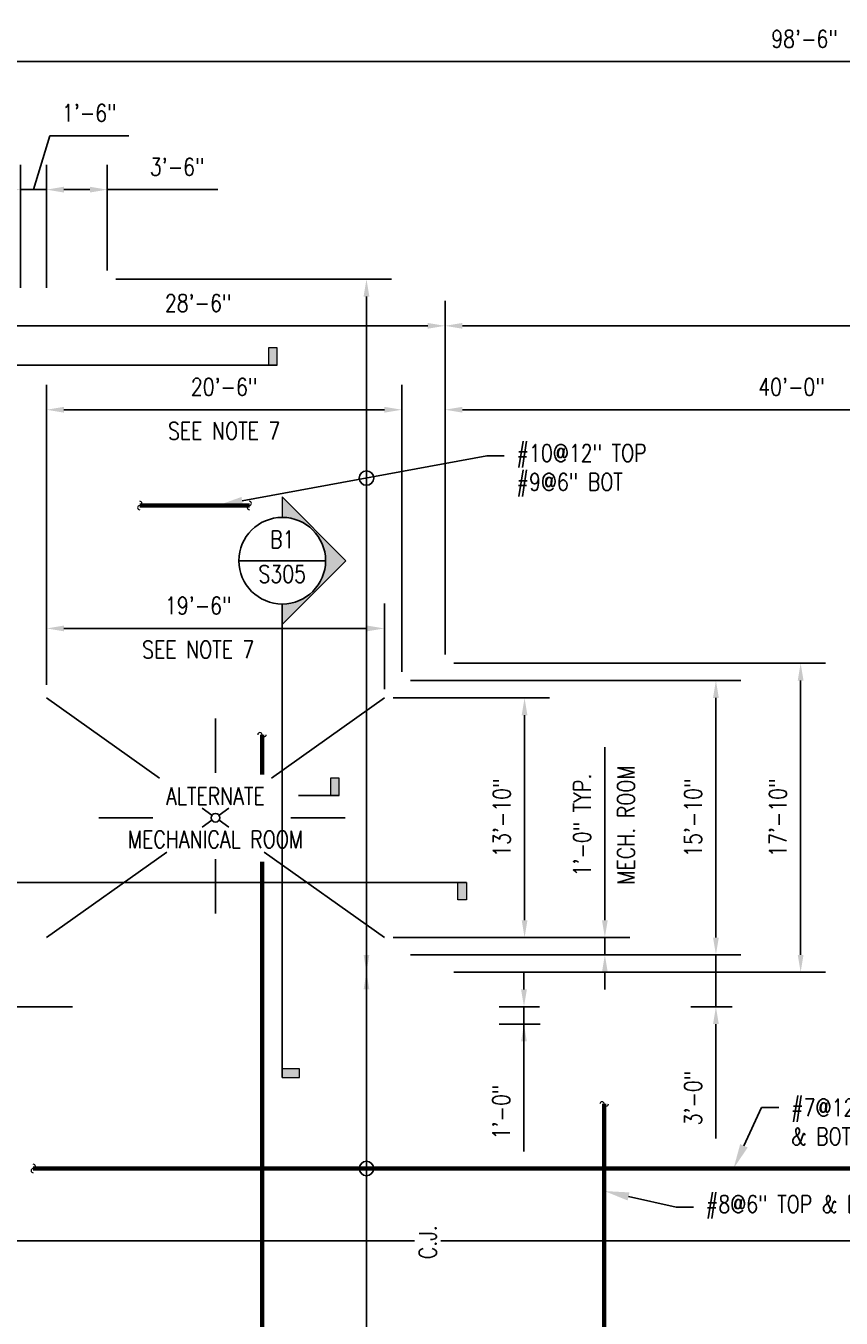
# Model space of a CAD drawing. Header units: inches. Extents: x -15987 to 28303, y -707 to 842.
# Tile 3 of 5: x 52 to 616, y -54 to 842. Entities that reach past the tile are written whole.
import ezdxf
from ezdxf import colors
from ezdxf.entities.mleader import LeaderData, LeaderLine
from ezdxf.enums import TextEntityAlignment as Align
from ezdxf.math import Vec2, Vec3

# ---------------------------------------------------------------- set-up
doc = ezdxf.new("R2010")
doc.units = ezdxf.units.IN
doc.header["$MEASUREMENT"] = 0
doc.layers.add('S-ANNO-DIMS', color=1, linetype='Continuous')
doc.layers.add('S-ANNO-TEXT', color=2, linetype='Continuous')
doc.layers.add('S-ANNO-SYMB', color=2, linetype='Continuous', lineweight=25)
doc.layers.add('S-SLAB-RBAR', color=4, linetype='Continuous', lineweight=70)
doc.styles.add('Annotative', font='romans.shx', dxfattribs={"width": 0.8, "height": 0.125})
doc.styles.add('HDRSTD', font='romans.shx', dxfattribs={"height": 3})
doc.dimstyles.new('Annotative', dxfattribs={"dimscale": 0, "dimtxt": 0.125, "dimasz": 0.125, "dimexe": 0.179688, "dimexo": 0.0625, "dimgap": 0.09, "dimtad": 1, "dimdec": 3, "dimzin": 3, "dimdsep": 46, "dimlunit": 4, "dimtxsty": 'Annotative', "dimcen": 0.09, "dimclrt": 2, "dimazin": 2, "dimtfac": 1, "dimtdec": 3, "dimtmove": 1, "dimatfit": 3, "dimfxl": 1, "dimtfill": 1, "dimfrac": 2, "dimtolj": 1, "dimtzin": 0, "dimarcsym": 0})

# ---------------------------------------------------------------- blocks, each defined once
blk = doc.blocks.new('*D18')
at = {"layer": 'Defpoints', "color": 0, "transparency": 16777216}
for p in [(342, 633.7), (342, 400), (948, 264)]:
    blk.add_point(p, dxfattribs=at)
at = {"layer": 'S-ANNO-DIMS', "color": 0, "lineweight": -2, "transparency": 16777216}
for p, q in [((342, 406), (342, 650.95)), ((948, 270), (948, 650.95)), ((936, 633.7), (354, 633.7))]:
    blk.add_line(p, q, dxfattribs=at)
at = {"layer": 'S-ANNO-DIMS', "color": 0, "transparency": 16777216}
for points in [[(354, 635.7), (354, 631.7), (342, 633.7)], [(936, 635.7), (936, 631.7), (948, 633.7)]]:
    blk.add_solid(points, dxfattribs=at)
at = {"layer": 'S-ANNO-DIMS', "color": 2, "transparency": 16777216, "insert": (645, 649.49), "char_height": 12, "attachment_point": 5, "style": 'Annotative', "bg_fill": 3, "box_fill_scale": 1.25, "bg_fill_color": 256, "bg_fill_true_color": 13158600, "bg_fill_transparency": 0}
blk.add_mtext('\\A1;50\'-6"', dxfattribs=at)
blk = doc.blocks.new('*D19')
at = {"layer": 'Defpoints', "color": 0, "transparency": 16777216}
for p in [(0, 650.95), (0, 633.7), (342, 400)]:
    blk.add_point(p, dxfattribs=at)
at = {"layer": 'S-ANNO-DIMS', "color": 0, "lineweight": -2, "transparency": 16777216}
for p, q in [((0, 644.95), (0, 616.45)), ((342, 406), (342, 650.95)), ((330, 633.7), (12, 633.7))]:
    blk.add_line(p, q, dxfattribs=at)
at = {"layer": 'S-ANNO-DIMS', "color": 0, "transparency": 16777216}
for points in [[(12, 635.7), (12, 631.7), (0, 633.7)], [(330, 635.7), (330, 631.7), (342, 633.7)]]:
    blk.add_solid(points, dxfattribs=at)
at = {"layer": 'S-ANNO-DIMS', "color": 2, "transparency": 16777216, "insert": (171, 649.49), "char_height": 12, "attachment_point": 5, "style": 'Annotative', "bg_fill": 3, "box_fill_scale": 1.25, "bg_fill_color": 256, "bg_fill_true_color": 13158600, "bg_fill_transparency": 0}
blk.add_mtext('\\A1;28\'-6"', dxfattribs=at)
blk = doc.blocks.new('*D20')
at = {"layer": 'Defpoints', "color": 0, "transparency": 16777216}
for p in [(1182, 816.73), (0, 666), (1182, 264)]:
    blk.add_point(p, dxfattribs=at)
at = {"layer": 'S-ANNO-DIMS', "color": 0, "lineweight": -2, "transparency": 16777216}
for p, q in [((0, 672), (0, 833.98)), ((1182, 270), (1182, 833.98)), ((12, 816.73), (1170, 816.73))]:
    blk.add_line(p, q, dxfattribs=at)
at = {"layer": 'S-ANNO-DIMS', "color": 0, "transparency": 16777216}
for points in [[(12, 818.73), (12, 814.73), (0, 816.73)], [(1170, 818.73), (1170, 814.73), (1182, 816.73)]]:
    blk.add_solid(points, dxfattribs=at)
at = {"layer": 'S-ANNO-DIMS', "color": 2, "transparency": 16777216, "insert": (591, 832.51), "char_height": 12, "attachment_point": 5, "style": 'Annotative', "bg_fill": 3, "box_fill_scale": 1.25, "bg_fill_color": 256, "bg_fill_true_color": 13158600, "bg_fill_transparency": 0}
blk.add_mtext('\\A1;98\'-6"', dxfattribs=at)
blk = doc.blocks.new('*D22')
at = {"layer": 'Defpoints', "color": 0, "transparency": 16777216}
for p in [(66, 728.05), (48, 654), (66, 654)]:
    blk.add_point(p, dxfattribs=at)
at = {"layer": 'S-ANNO-DIMS', "color": 0, "lineweight": -2, "transparency": 16777216}
for p, q in [((57, 728.05), (68.21, 765.41)), ((68.21, 765.41), (122.97, 765.41)), ((48, 660), (48, 745.3)), ((66, 660), (66, 745.3)), ((36, 728.05), (24, 728.05)), ((48, 728.05), (66, 728.05)), ((48, 728.05), (66, 728.05)), ((78, 728.05), (90, 728.05))]:
    blk.add_line(p, q, dxfattribs=at)
at = {"layer": 'S-ANNO-DIMS', "color": 0, "transparency": 16777216}
for points in [[(36, 730.05), (36, 726.05), (48, 728.05)], [(78, 730.05), (78, 726.05), (66, 728.05)]]:
    blk.add_solid(points, dxfattribs=at)
at = {"layer": 'S-ANNO-DIMS', "color": 2, "transparency": 16777216, "insert": (95.59, 781.19), "char_height": 12, "attachment_point": 5, "style": 'Annotative', "bg_fill": 3, "box_fill_scale": 1.25, "bg_fill_color": 256, "bg_fill_true_color": 13158600, "bg_fill_transparency": 0}
blk.add_mtext('\\A1;1\'-6"', dxfattribs=at)
blk = doc.blocks.new('*D23')
at = {"layer": 'Defpoints', "color": 0, "transparency": 16777216}
for p in [(108, 728.05), (108, 666), (66, 654)]:
    blk.add_point(p, dxfattribs=at)
at = {"layer": 'S-ANNO-DIMS', "color": 0, "lineweight": -2, "transparency": 16777216}
for p, q in [((66, 660), (66, 745.3)), ((108, 672), (108, 745.3)), ((78, 728.05), (96, 728.05)), ((184.54, 728.05), (108, 728.05))]:
    blk.add_line(p, q, dxfattribs=at)
at = {"layer": 'S-ANNO-DIMS', "color": 0, "transparency": 16777216}
for points in [[(78, 730.05), (78, 726.05), (66, 728.05)], [(96, 730.05), (96, 726.05), (108, 728.05)]]:
    blk.add_solid(points, dxfattribs=at)
at = {"layer": 'S-ANNO-DIMS', "color": 2, "transparency": 16777216, "insert": (156.47, 743.84), "char_height": 12, "attachment_point": 5, "style": 'Annotative', "bg_fill": 3, "box_fill_scale": 1.25, "bg_fill_color": 256, "bg_fill_true_color": 13158600, "bg_fill_transparency": 0}
blk.add_mtext('\\A1;3\'-6"', dxfattribs=at)
blk = doc.blocks.new('*D25')
at = {"layer": 'Defpoints', "color": 0, "transparency": 16777216}
for p in [(48, 654), (-345.24, 162), (90, 162)]:
    blk.add_point(p, dxfattribs=at)
at = {"layer": 'S-ANNO-DIMS', "color": 0, "lineweight": -2, "transparency": 16777216}
for p, q in [((42, 654), (-362.49, 654)), ((-345.24, 642), (-345.24, 174)), ((84, 162), (-362.49, 162))]:
    blk.add_line(p, q, dxfattribs=at)
at = {"layer": 'S-ANNO-DIMS', "color": 0, "transparency": 16777216}
for points in [[(-347.24, 642), (-343.24, 642), (-345.24, 654)], [(-347.24, 174), (-343.24, 174), (-345.24, 162)]]:
    blk.add_solid(points, dxfattribs=at)
at = {"layer": 'S-ANNO-DIMS', "color": 2, "transparency": 16777216, "insert": (-361.02, 408), "char_height": 12, "attachment_point": 5, "rotation": 90, "style": 'Annotative', "bg_fill": 3, "box_fill_scale": 1.25, "bg_fill_color": 256, "bg_fill_true_color": 13158600, "bg_fill_transparency": 0}
blk.add_mtext('\\A1;41\'-0"', dxfattribs=at)
blk = doc.blocks.new('*D40')
at = {"layer": 'Defpoints', "color": 0, "transparency": 16777216}
for p in [(342, 575.59), (342, 400), (822, 186)]:
    blk.add_point(p, dxfattribs=at)
at = {"layer": 'S-ANNO-DIMS', "color": 0, "lineweight": -2, "transparency": 16777216}
for p, q in [((342, 406), (342, 592.84)), ((822, 192), (822, 592.84)), ((810, 575.59), (354, 575.59))]:
    blk.add_line(p, q, dxfattribs=at)
at = {"layer": 'S-ANNO-DIMS', "color": 0, "transparency": 16777216}
for points in [[(354, 577.59), (354, 573.59), (342, 575.59)], [(810, 577.59), (810, 573.59), (822, 575.59)]]:
    blk.add_solid(points, dxfattribs=at)
at = {"layer": 'S-ANNO-DIMS', "color": 2, "transparency": 16777216, "insert": (582, 591.38), "char_height": 12, "attachment_point": 5, "style": 'Annotative', "bg_fill": 3, "box_fill_scale": 1.25, "bg_fill_color": 256, "bg_fill_true_color": 13158600, "bg_fill_transparency": 0}
blk.add_mtext('\\A1;40\'-0"', dxfattribs=at)
blk = doc.blocks.new('*D43')
at = {"layer": 'Defpoints', "color": 0, "transparency": 16777216}
for p in [(312, 575.59), (312, 388), (66, 379)]:
    blk.add_point(p, dxfattribs=at)
at = {"layer": 'S-ANNO-DIMS', "color": 0, "lineweight": -2, "transparency": 16777216}
for p, q in [((66, 385), (66, 592.84)), ((312, 394), (312, 592.84)), ((78, 575.59), (300, 575.59))]:
    blk.add_line(p, q, dxfattribs=at)
at = {"layer": 'S-ANNO-DIMS', "color": 0, "transparency": 16777216}
for points in [[(78, 577.59), (78, 573.59), (66, 575.59)], [(300, 577.59), (300, 573.59), (312, 575.59)]]:
    blk.add_solid(points, dxfattribs=at)
at = {"layer": 'S-ANNO-DIMS', "color": 2, "transparency": 16777216, "insert": (189, 591.38), "char_height": 12, "attachment_point": 5, "style": 'Annotative', "bg_fill": 3, "box_fill_scale": 1.25, "bg_fill_color": 256, "bg_fill_true_color": 13158600, "bg_fill_transparency": 0}
blk.add_mtext('\\A1;20\'-6"', dxfattribs=at)
at = {"layer": 'S-ANNO-DIMS', "color": 2, "transparency": 16777216, "insert": (189, 560.95), "char_height": 12, "attachment_point": 5, "style": 'Annotative', "bg_fill": 3, "box_fill_scale": 1.25, "bg_fill_color": 256, "bg_fill_true_color": 13158600, "bg_fill_transparency": 0}
blk.add_mtext('\\A1;SEE NOTE 7', dxfattribs=at)
blk = doc.blocks.new('*D44')
at = {"layer": 'Defpoints', "color": 0, "transparency": 16777216}
for p in [(312, 388), (312, 198), (529.61, 198)]:
    blk.add_point(p, dxfattribs=at)
at = {"layer": 'S-ANNO-DIMS', "color": 0, "lineweight": -2, "transparency": 16777216}
for p, q in [((318, 388), (546.86, 388)), ((529.61, 376), (529.61, 210)), ((318, 198), (546.86, 198))]:
    blk.add_line(p, q, dxfattribs=at)
at = {"layer": 'S-ANNO-DIMS', "color": 0, "transparency": 16777216}
for points in [[(527.61, 376), (531.61, 376), (529.61, 388)], [(527.61, 210), (531.61, 210), (529.61, 198)]]:
    blk.add_solid(points, dxfattribs=at)
at = {"layer": 'S-ANNO-DIMS', "color": 2, "transparency": 16777216, "insert": (513.83, 293), "char_height": 12, "attachment_point": 5, "rotation": 90, "style": 'Annotative', "bg_fill": 3, "box_fill_scale": 1.25, "bg_fill_color": 256, "bg_fill_true_color": 13158600, "bg_fill_transparency": 0}
blk.add_mtext('\\A1;15\'-10"', dxfattribs=at)
blk = doc.blocks.new('*D46')
at = {"layer": 'Defpoints', "color": 0, "transparency": 16777216}
for p in [(342, 400), (588.3, 400), (342, 186)]:
    blk.add_point(p, dxfattribs=at)
at = {"layer": 'S-ANNO-DIMS', "color": 0, "lineweight": -2, "transparency": 16777216}
for p, q in [((348, 400), (605.55, 400)), ((588.3, 198), (588.3, 388)), ((348, 186), (605.55, 186))]:
    blk.add_line(p, q, dxfattribs=at)
at = {"layer": 'S-ANNO-DIMS', "color": 0, "transparency": 16777216}
for points in [[(586.3, 388), (590.3, 388), (588.3, 400)], [(586.3, 198), (590.3, 198), (588.3, 186)]]:
    blk.add_solid(points, dxfattribs=at)
at = {"layer": 'S-ANNO-DIMS', "color": 2, "transparency": 16777216, "insert": (572.52, 293), "char_height": 12, "attachment_point": 5, "rotation": 90, "style": 'Annotative', "bg_fill": 3, "box_fill_scale": 1.25, "bg_fill_color": 256, "bg_fill_true_color": 13158600, "bg_fill_transparency": 0}
blk.add_mtext('\\A1;17\'-10"', dxfattribs=at)
blk = doc.blocks.new('*D47')
at = {"layer": 'Defpoints', "color": 0, "transparency": 16777216}
for p in [(312, 198), (529.61, 162), (546.86, 162)]:
    blk.add_point(p, dxfattribs=at)
at = {"layer": 'S-ANNO-DIMS', "color": 0, "lineweight": -2, "transparency": 16777216}
for p, q in [((529.61, 210), (529.61, 222)), ((318, 198), (546.86, 198)), ((529.61, 198), (529.61, 162)), ((540.86, 162), (512.36, 162)), ((529.61, 150), (529.61, 70.71))]:
    blk.add_line(p, q, dxfattribs=at)
at = {"layer": 'S-ANNO-DIMS', "color": 0, "transparency": 16777216}
for points in [[(527.61, 210), (531.61, 210), (529.61, 198)], [(527.61, 150), (531.61, 150), (529.61, 162)]]:
    blk.add_solid(points, dxfattribs=at)
at = {"layer": 'S-ANNO-DIMS', "color": 2, "transparency": 16777216, "insert": (513.83, 98.78), "char_height": 12, "attachment_point": 5, "rotation": 90, "style": 'Annotative', "bg_fill": 3, "box_fill_scale": 1.25, "bg_fill_color": 256, "bg_fill_true_color": 13158600, "bg_fill_transparency": 0}
blk.add_mtext('\\A1;3\'-0"', dxfattribs=at)
blk = doc.blocks.new('*D49')
at = {"layer": 'Defpoints', "color": 0, "transparency": 16777216}
for p in [(300, 210), (452.7, 210), (312, 198)]:
    blk.add_point(p, dxfattribs=at)
at = {"layer": 'S-ANNO-DIMS', "color": 0, "lineweight": -2, "transparency": 16777216}
for p, q in [((452.7, 222), (452.7, 341.79)), ((306, 210), (469.95, 210)), ((452.7, 198), (452.7, 210)), ((318, 198), (469.95, 198)), ((452.7, 186), (452.7, 174))]:
    blk.add_line(p, q, dxfattribs=at)
at = {"layer": 'S-ANNO-DIMS', "color": 0, "transparency": 16777216}
for points in [[(450.7, 222), (454.7, 222), (452.7, 210)], [(450.7, 186), (454.7, 186), (452.7, 198)]]:
    blk.add_solid(points, dxfattribs=at)
at = {"layer": 'S-ANNO-DIMS', "color": 2, "transparency": 16777216, "insert": (436.91, 287.9), "char_height": 12, "attachment_point": 5, "rotation": 90, "style": 'Annotative', "bg_fill": 3, "box_fill_scale": 1.25, "bg_fill_color": 256, "bg_fill_true_color": 13158600, "bg_fill_transparency": 0}
blk.add_mtext('\\A1;1\'-0" TYP.', dxfattribs=at)
at = {"layer": 'S-ANNO-DIMS', "color": 2, "transparency": 16777216, "insert": (467.34, 287.9), "char_height": 12, "attachment_point": 5, "rotation": 90, "style": 'Annotative', "bg_fill": 3, "box_fill_scale": 1.25, "bg_fill_color": 256, "bg_fill_true_color": 13158600, "bg_fill_transparency": 0}
blk.add_mtext('\\A1;MECH. ROOM', dxfattribs=at)
blk = doc.blocks.new('*D51')
at = {"layer": 'Defpoints', "color": 0, "transparency": 16777216}
for p in [(300, 376), (300, 210), (397.08, 210)]:
    blk.add_point(p, dxfattribs=at)
at = {"layer": 'S-ANNO-DIMS', "color": 0, "lineweight": -2, "transparency": 16777216}
for p, q in [((306, 376), (414.33, 376)), ((397.08, 364), (397.08, 222)), ((306, 210), (414.33, 210))]:
    blk.add_line(p, q, dxfattribs=at)
at = {"layer": 'S-ANNO-DIMS', "color": 0, "transparency": 16777216}
for points in [[(395.08, 364), (399.08, 364), (397.08, 376)], [(395.08, 222), (399.08, 222), (397.08, 210)]]:
    blk.add_solid(points, dxfattribs=at)
at = {"layer": 'S-ANNO-DIMS', "color": 2, "transparency": 16777216, "insert": (381.3, 293), "char_height": 12, "attachment_point": 5, "rotation": 90, "style": 'Annotative', "bg_fill": 3, "box_fill_scale": 1.25, "bg_fill_color": 256, "bg_fill_true_color": 13158600, "bg_fill_transparency": 0}
blk.add_mtext('\\A1;13\'-10"', dxfattribs=at)
blk = doc.blocks.new('ELEVARROW')
at = {"lineweight": 9}
h = blk.add_hatch(color=256, dxfattribs=at)
edge = h.paths.add_edge_path(flags=0)
edge.add_line((0.4598, 0), (0.3125, 0))
edge.add_arc((0, 0), 0.3125, 360, 540)
edge.add_line((-0.3125, 0), (-0.4598, 0))
edge.add_line((-0.4598, 0), (0, 0.4598))
edge.add_line((0, 0.4598), (0.4598, 0))
at = {"lineweight": 13}
blk.add_lwpolyline([(-0.4598, 0), (-0.3125, 0, -1), (0.3125, 0), (0.4598, 0), (0, 0.4598)], format="xyb", close=True, dxfattribs=at)
blk = doc.blocks.new('Sectrinew')
at = {"lineweight": 9}
blk.add_hatch(color=256, dxfattribs=at).paths.add_polyline_path([(0, 0.125), (0, 0), (-0.0625, 0), (-0.0625, 0.125)], flags=0)
for p, q in [((0, 0.125), (-0.0625, 0.125)), ((-0.0625, 0.125), (-0.0625, 0)), ((0, 0), (0, 0.125)), ((-0.0625, 0), (0, 0))]:
    blk.add_line(p, q, dxfattribs=at)
blk = doc.blocks.new('*U52')
at = {"layer": 'S-ANNO-SYMB'}
for p, q in [((-0.3125, 0), (0.3125, 0)), ((0, -0.3125), (0, -3.7286))]:
    blk.add_line(p, q, dxfattribs=at)
blk.add_ellipse((0, 0), major_axis=(0.221, -0.221), ratio=1, start_param=5.497787, end_param=11.780972, dxfattribs=at)
at = {"layer": 'S-ANNO-SYMB', "zscale": 0.03125, "rotation": 270}
for name, p in [('ELEVARROW', (0, 0)), ('Sectrinew', (0, -3.7286))]:
    blk.add_blockref(name, p, dxfattribs=at)
at = {"layer": 'S-ANNO-TEXT', "style": 'HDRSTD'}
for tag, p in [('DET_NO', (0, 0.0913)), ('REFSHT', (0, -0.0962))]:
    blk.add_attdef(tag, text='', height=0.1, dxfattribs=at).set_placement(p, align=Align.MIDDLE_CENTER)
blk = doc.blocks.new('*U53')
at = {"layer": 'S-ANNO-SYMB'}
for p, q in [((-0.3125, 0), (0.3125, 0)), ((0.3125, 0), (4.2958, 0))]:
    blk.add_line(p, q, dxfattribs=at)
blk.add_ellipse((0, 0), major_axis=(-0.221, -0.221), ratio=1, start_param=5.497787, end_param=11.780972, dxfattribs=at)
at = {"layer": 'S-ANNO-SYMB', "zscale": 0.03125, "rotation": 180}
blk.add_blockref('ELEVARROW', (0, 0), dxfattribs=at)
at = {"layer": 'S-ANNO-SYMB', "xscale": -1, "zscale": 0.03125, "rotation": 180}
blk.add_blockref('Sectrinew', (4.2958, 0), dxfattribs=at)
at = {"layer": 'S-ANNO-TEXT', "style": 'HDRSTD'}
for tag, p in [('DET_NO', (0, 0.0913)), ('REFSHT', (0, -0.0962))]:
    blk.add_attdef(tag, text='', height=0.1, dxfattribs=at).set_placement(p, align=Align.MIDDLE_CENTER)
blk = doc.blocks.new('*D57')
at = {"layer": 'Defpoints', "color": 0, "transparency": 16777216}
for p in [(300, 424.1), (66, 379), (300, 376)]:
    blk.add_point(p, dxfattribs=at)
at = {"layer": 'S-ANNO-DIMS', "color": 0, "lineweight": -2, "transparency": 16777216}
for p, q in [((66, 385), (66, 441.35)), ((300, 382), (300, 441.35)), ((78, 424.1), (288, 424.1))]:
    blk.add_line(p, q, dxfattribs=at)
at = {"layer": 'S-ANNO-DIMS', "color": 0, "transparency": 16777216}
for points in [[(78, 426.1), (78, 422.1), (66, 424.1)], [(288, 426.1), (288, 422.1), (300, 424.1)]]:
    blk.add_solid(points, dxfattribs=at)
at = {"layer": 'S-ANNO-DIMS', "color": 2, "transparency": 16777216, "insert": (171.05, 439.88), "char_height": 12, "attachment_point": 5, "style": 'Annotative', "bg_fill": 3, "box_fill_scale": 1.25, "bg_fill_color": 256, "bg_fill_true_color": 13158600, "bg_fill_transparency": 0}
blk.add_mtext('\\A1;19\'-6"', dxfattribs=at)
at = {"layer": 'S-ANNO-DIMS', "color": 2, "transparency": 16777216, "insert": (171.05, 409.46), "char_height": 12, "attachment_point": 5, "style": 'Annotative', "bg_fill": 3, "box_fill_scale": 1.25, "bg_fill_color": 256, "bg_fill_true_color": 13158600, "bg_fill_transparency": 0}
blk.add_mtext('\\A1;SEE NOTE 7', dxfattribs=at)
blk = doc.blocks.new('*D58')
at = {"layer": 'Defpoints', "color": 0, "transparency": 16777216}
for p in [(108, 666), (108, -654), (287.58, -654)]:
    blk.add_point(p, dxfattribs=at)
at = {"layer": 'S-ANNO-DIMS', "color": 0, "lineweight": -2, "transparency": 16777216}
for p, q in [((114, 666), (304.83, 666)), ((287.58, 654), (287.58, -642)), ((114, -654), (304.83, -654))]:
    blk.add_line(p, q, dxfattribs=at)
at = {"layer": 'S-ANNO-DIMS', "color": 0, "transparency": 16777216}
for points in [[(285.58, 654), (289.58, 654), (287.58, 666)], [(285.58, -642), (289.58, -642), (287.58, -654)]]:
    blk.add_solid(points, dxfattribs=at)
blk = doc.blocks.new('*D63')
at = {"layer": 'Defpoints', "color": 0, "transparency": 16777216}
for p in [(396.67, 162), (413.48, 162), (413.92, 150)]:
    blk.add_point(p, dxfattribs=at)
at = {"layer": 'S-ANNO-DIMS', "color": 0, "lineweight": -2, "transparency": 16777216}
for p, q in [((396.67, 174), (396.67, 186)), ((407.48, 162), (379.42, 162)), ((396.67, 150), (396.67, 162)), ((396.67, 150), (396.67, 162)), ((407.92, 150), (379.42, 150)), ((396.67, 61.77), (396.67, 150)), ((396.67, 138), (396.67, 126))]:
    blk.add_line(p, q, dxfattribs=at)
at = {"layer": 'S-ANNO-DIMS', "color": 0, "transparency": 16777216}
for points in [[(394.67, 174), (398.67, 174), (396.67, 162)], [(394.67, 138), (398.67, 138), (396.67, 150)]]:
    blk.add_solid(points, dxfattribs=at)
at = {"layer": 'S-ANNO-DIMS', "color": 2, "transparency": 16777216, "insert": (380.89, 89.16), "char_height": 12, "attachment_point": 5, "rotation": 90, "style": 'Annotative', "bg_fill": 3, "box_fill_scale": 1.25, "bg_fill_color": 256, "bg_fill_true_color": 13158600, "bg_fill_transparency": 0}
blk.add_mtext('\\A1;1\'-0"', dxfattribs=at)
blk = doc.blocks.new('*U68')
at = {"layer": 'S-ANNO-SYMB'}
for p, q in [((-0.3125, 0), (0.3125, 0)), ((0.3125, 0), (2.9626, 0))]:
    blk.add_line(p, q, dxfattribs=at)
blk.add_ellipse((0, 0), major_axis=(0.221, 0.221), ratio=1, start_param=5.497787, end_param=11.780972, dxfattribs=at)
at = {"layer": 'S-ANNO-SYMB', "zscale": 0.03125}
for name, p in [('ELEVARROW', (0, 0)), ('Sectrinew', (2.9626, 0))]:
    blk.add_blockref(name, p, dxfattribs=at)
at = {"layer": 'S-ANNO-TEXT', "style": 'HDRSTD'}
for tag, p in [('DET_NO', (0, 0.0913)), ('REFSHT', (0, -0.0962))]:
    blk.add_attdef(tag, text='', height=0.1, dxfattribs=at).set_placement(p, align=Align.MIDDLE_CENTER)

msp = doc.modelspace()

# ---------------------------------------------------------------- linework, layer by layer
at = {"layer": 'S-ANNO-DIMS'}
for points in [[(285.5801, 198), (289.5801, 198), (287.5801, 186)], [(285.5801, 174), (289.5801, 174), (287.5801, 186)]]:
    msp.add_solid(points, dxfattribs=at)
at = {"layer": 'S-ANNO-SYMB'}
msp.add_line((-36.7944, 0), (1223.2091, 0), dxfattribs=at)
at = {"layer": 'S-ANNO-SYMB', "linetype": 'Continuous', "lineweight": 0}
for centre, start, end in [((56.776, 48.5429), 90, 270), ((56.776, 51.4625), 270, 90)]:
    msp.add_arc(centre, 1.4598, start, end, dxfattribs=at)
at = {"layer": 'S-ANNO-TEXT', "color": 1}
msp.add_circle((287.5801, 50.0027), 5, dxfattribs=at)
at = {"layer": 'S-SLAB-RBAR'}
msp.add_line((56.776, 50.0027), (972, 50.0027), dxfattribs=at)

# ---------------------------------------------------------------- dimensions: what is measured, and where the dimension line sits
at = {"layer": 'S-ANNO-DIMS'}
dim = msp.add_linear_dim(base=(342, 633.7047), p1=(948, 264), p2=(342, 400), dimstyle='Annotative', override={"dimpost": '\\X'}, dxfattribs=at)
dim.commit()
dim.dimension.update_dxf_attribs({"geometry": '*D18', "text_midpoint": (645, 649.4875)})

# ---------------------------------------------------------------- leaders
at = {"layer": 'S-ANNO-TEXT'}
ml = msp.add_multileader_mtext('Standard', dxfattribs=at)
ml.set_content('#8@6" TOP & BOT, TYP', color=2, style='Annotative')
ml.set_leader_properties(color=1)
ml.build(insert=Vec2(0, 0))
ml.multileader.update_dxf_attribs({"dogleg_length": 0.125, "arrow_head_size": 17.28, "scale": 96})
ctx = ml.context
ctx.base_point, ctx.scale, ctx.char_height, ctx.arrow_head_size, ctx.landing_gap_size, ctx.plane_origin = Vec3(514.0198, 23.3202), 96, 12, 17.28, 8.64, Vec3(377.3231, -211.1994)
notes = []
notes.append((ctx, [(0, (1, 1, 0), (502.0198, 23.3202), (1, 0), 12, [(0, [(452.2233, 34.4041)], 0, [])])]))
ctx.mtext.insert, ctx.mtext.width, ctx.mtext.flow_direction = Vec3(522.6598, 31.3202), 179.618194, 5
for ctx, leaders in notes:
    for number, flags, end, landing, length, lines in leaders:
        leader = LeaderData()
        leader.index, (leader.has_last_leader_line, leader.has_dogleg_vector, leader.attachment_direction) = number, flags
        leader.last_leader_point, leader.dogleg_vector, leader.dogleg_length = Vec3(end), Vec3(landing), length
        for number, points, colour, breaks in lines:
            line = LeaderLine()
            line.index, line.vertices, line.color, line.breaks = number, Vec3.list(points), colors.encode_raw_color(colour), breaks
            leader.lines.append(line)
        ctx.leaders.append(leader)

# ---------------------------------------------------------------- next in the draw order: texts
at = {"layer": 'S-ANNO-DIMS', "color": 2, "insert": (330, -1.0787), "char_height": 12, "attachment_point": 5, "rotation": 90, "style": 'Annotative', "bg_fill": 3, "box_fill_scale": 1.25, "bg_fill_color": 256, "bg_fill_true_color": 13158600, "bg_fill_transparency": 0}
msp.add_mtext('\\A1;C.J.', dxfattribs=at)

# ---------------------------------------------------------------- next in the draw order: dimensions: what is measured, and where the dimension line sits
at = {"layer": 'S-ANNO-DIMS'}
dim = msp.add_linear_dim(base=(0, 633.7047), p1=(342, 400), p2=(0, 650.9547), dimstyle='Annotative', override={"dimpost": '\\X'}, dxfattribs=at)
dim.commit()
dim.dimension.update_dxf_attribs({"geometry": '*D19', "text_midpoint": (171, 649.4875)})

# ---------------------------------------------------------------- next in the draw order: dimensions: what is measured, and where the dimension line sits
dim = msp.add_linear_dim(base=(1182, 816.7315), p1=(0, 666), p2=(1182, 264), dimstyle='Annotative', override={"dimpost": '\\X'}, dxfattribs=at)
dim.commit()
dim.dimension.update_dxf_attribs({"geometry": '*D20', "text_midpoint": (591, 832.5144)})

# ---------------------------------------------------------------- next in the draw order: linework, layer by layer
for p, q in [((173.666, 299.6215), (180.5532, 294.7358)), ((192.334, 299.6215), (185.4468, 294.7358)), ((173.666, 286.3785), (180.5532, 291.2642)), ((192.334, 286.3785), (185.4468, 291.2642))]:
    msp.add_line(p, q, dxfattribs=at)
msp.add_circle((183, 293), 3, dxfattribs=at)
at = {"layer": 'S-ANNO-SYMB'}
msp.add_line((240.4825, 308.3108), (268.7515, 308.3108), dxfattribs=at)
at = {"layer": 'S-ANNO-SYMB', "linetype": 'Continuous', "lineweight": 0}
for centre, start, end in [((213.7694, 350.5073), 0, 180), ((216.6891, 350.5073), 180, 0)]:
    msp.add_arc(centre, 1.4598, start, end, dxfattribs=at)
at = {"layer": 'S-SLAB-RBAR'}
for p, q in [((215.2293, 322.9082), (215.2293, 350.5073)), ((215.2293, -350.5073), (215.2293, 262.3342))]:
    msp.add_line(p, q, dxfattribs=at)

# ---------------------------------------------------------------- next in the draw order: block references
at = {"layer": 'S-ANNO-SYMB', "xscale": 96, "yscale": 96, "zscale": 3}
msp.add_blockref('Sectrinew', (268.7515, 308.3108), dxfattribs=at)

# ---------------------------------------------------------------- next in the draw order: texts
at = {"layer": 'S-ANNO-TEXT', "color": 2, "insert": (183, 293), "char_height": 12, "attachment_point": 5, "style": 'Annotative'}
msp.add_mtext('\\pxsm1.5;ALTERNATE\\PMECHANICAL ROOM', dxfattribs=at)

# ---------------------------------------------------------------- next in the draw order: dimensions: what is measured, and where the dimension line sits
at = {"layer": 'S-ANNO-DIMS'}
for base, p1, p2, picture, middle in [((66, 728.0527), (48, 654), (66, 654), '*D22', (76.8459, 781.1885)), ((342, 575.5927), (822, 186), (342, 400), '*D40', (582, 591.3755))]:
    dim = msp.add_linear_dim(base=base, p1=p1, p2=p2, dimstyle='Annotative', override={"dimpost": '\\X'}, dxfattribs=at)
    dim.commit()
    dim.dimension.update_dxf_attribs({"geometry": picture, "text_midpoint": middle})

# ---------------------------------------------------------------- next in the draw order: leaders
for points in [[(183, 324.0426), (183, 361.6168)], [(139.6838, 293), (102.1096, 293)], [(235.1375, 293), (272.7116, 293)], [(183, 264.222), (183, 226.6479)]]:
    msp.add_leader(points, dimstyle='Annotative', override={"dimscale": 0, "dimgap": 0.09, "dimtad": 0}, dxfattribs=at)

# ---------------------------------------------------------------- next in the draw order: dimensions: what is measured, and where the dimension line sits
dim = msp.add_linear_dim(base=(108, 728.0527), p1=(66, 654), p2=(108, 666), dimstyle='Annotative', override={"dimpost": '\\X'}, dxfattribs=at)
dim.commit()
dim.dimension.update_dxf_attribs({"geometry": '*D23', "text_midpoint": (156.475, 706.9479), "dimtype": 160})

# ---------------------------------------------------------------- next in the draw order: dimensions: what is measured, and where the dimension line sits
dim = msp.add_linear_dim(base=(-345.2419, 162), p1=(48, 654), p2=(90, 162), angle=90, dimstyle='Annotative', override={"dimpost": '\\X'}, dxfattribs=at)
dim.commit()
dim.dimension.update_dxf_attribs({"geometry": '*D25', "text_midpoint": (-361.0248, 408)})

# ---------------------------------------------------------------- next in the draw order: linework, layer by layer
msp.add_line((66, 210), (149.3799, 269.1498), dxfattribs=at)

# ---------------------------------------------------------------- next in the draw order: dimensions: what is measured, and where the dimension line sits
dim = msp.add_linear_dim(base=(312, 575.5927), p1=(66, 379), p2=(312, 388), text='<>\\XSEE NOTE 7', dimstyle='Annotative', override={"dimpost": '\\X'}, dxfattribs=at)
dim.commit()
dim.dimension.update_dxf_attribs({"geometry": '*D43', "text_midpoint": (189, 575.5927)})

# ---------------------------------------------------------------- next in the draw order: linework, layer by layer
msp.add_line((66, 376), (144.2836, 320.4655), dxfattribs=at)
at = {"layer": 'S-ANNO-SYMB', "linetype": 'Continuous', "lineweight": 0}
for centre, start, end in [((130.5469, 510.7064), 270, 90), ((206.4685, 510.7064), 270, 90), ((130.5469, 507.7868), 90, 270), ((206.4685, 507.7868), 90, 270)]:
    msp.add_arc(centre, 1.4598, start, end, dxfattribs=at)
at = {"layer": 'S-ANNO-TEXT', "color": 1}
msp.add_circle((287.5801, 528.2454), 5, dxfattribs=at)
at = {"layer": 'S-SLAB-RBAR'}
msp.add_line((130.5469, 509.2466), (206.4685, 509.2466), dxfattribs=at)

# ---------------------------------------------------------------- next in the draw order: block references
at = {"layer": 'S-ANNO-SYMB'}
ref = msp.add_blockref('*U68', (-58.7179, 606.4507), dxfattribs=dict(at, xscale=96, yscale=96, zscale=96))
ref.add_attrib('REFSHT', 'S-303', dxfattribs={"layer": '0', "color": 1, "height": 12, "style": 'Annotative', "width": 0.800781}).set_placement((-58.7179, 597.2199), align=Align.MIDDLE_CENTER)
ref.add_attrib('DET_NO', 'A1', dxfattribs={"layer": '0', "color": 1, "height": 12, "style": 'Annotative', "width": 0.800781}).set_placement((-58.7179, 615.2129), align=Align.CENTER)
ref = msp.add_blockref('*U52', (229.2412, 471.0147), dxfattribs=dict(at, xscale=96, yscale=96, zscale=96))
ref.add_attrib('REFSHT', 'S305', dxfattribs={"layer": '0', "color": 1, "height": 12, "style": 'Annotative', "width": 0.800781}).set_placement((229.2412, 461.7838), align=Align.MIDDLE_CENTER)
ref.add_attrib('DET_NO', 'B1', dxfattribs={"layer": '0', "color": 1, "height": 12, "style": 'Annotative', "width": 0.800781}).set_placement((229.2412, 479.7768), align=Align.CENTER)

# ---------------------------------------------------------------- next in the draw order: dimensions: what is measured, and where the dimension line sits
at = {"layer": 'S-ANNO-DIMS'}
dim = msp.add_linear_dim(base=(529.6102, 198), p1=(312, 388), p2=(312, 198), angle=90, dimstyle='Annotative', override={"dimpost": '\\X'}, dxfattribs=at)
dim.commit()
dim.dimension.update_dxf_attribs({"geometry": '*D44', "text_midpoint": (513.8273, 293)})

# ---------------------------------------------------------------- next in the draw order: leaders
at = {"layer": 'S-ANNO-TEXT'}
ml = msp.add_multileader_mtext('Standard', dxfattribs=at)
ml.set_content('#10@12" TOP\\P#9@6" BOT', color=2, style='Annotative')
ml.set_leader_properties(color=1)
ml.build(insert=Vec2(0, 0))
ml.multileader.update_dxf_attribs({"dogleg_length": 0.125, "arrow_head_size": 17.28, "scale": 96})
ctx = ml.context
ctx.base_point, ctx.scale, ctx.char_height, ctx.arrow_head_size, ctx.landing_gap_size, ctx.plane_origin = Vec3(382.8996, 543.6054), 96, 12, 17.28, 8.64, Vec3(302.3226, 557.7566)
notes = []
notes.append((ctx, [(0, (1, 1, 0), (370.8996, 543.6054), (1, 0), 12, [(0, [(184.522, 509.2466)], 0, [])])]))
ctx.mtext.insert, ctx.mtext.flow_direction = Vec3(391.5396, 551.6054), 5
for ctx, leaders in notes:
    for number, flags, end, landing, length, lines in leaders:
        leader = LeaderData()
        leader.index, (leader.has_last_leader_line, leader.has_dogleg_vector, leader.attachment_direction) = number, flags
        leader.last_leader_point, leader.dogleg_vector, leader.dogleg_length = Vec3(end), Vec3(landing), length
        for number, points, colour, breaks in lines:
            line = LeaderLine()
            line.index, line.vertices, line.color, line.breaks = number, Vec3.list(points), colors.encode_raw_color(colour), breaks
            leader.lines.append(line)
        ctx.leaders.append(leader)

# ---------------------------------------------------------------- next in the draw order: dimensions: what is measured, and where the dimension line sits
at = {"layer": 'S-ANNO-DIMS'}
dim = msp.add_linear_dim(base=(588.3001, 400), p1=(342, 186), p2=(342, 400), angle=90, dimstyle='Annotative', override={"dimpost": '\\X'}, dxfattribs=at)
dim.commit()
dim.dimension.update_dxf_attribs({"geometry": '*D46', "text_midpoint": (572.5172, 293)})

# ---------------------------------------------------------------- next in the draw order: dimensions: what is measured, and where the dimension line sits
dim = msp.add_linear_dim(base=(529.6102, 162), p1=(312, 198), p2=(546.8602, 162), angle=90, dimstyle='Annotative', override={"dimpost": '\\X'}, dxfattribs=at)
dim.commit()
dim.dimension.update_dxf_attribs({"geometry": '*D47', "text_midpoint": (529.6102, 98.7818), "dimtype": 160})

# ---------------------------------------------------------------- next in the draw order: linework, layer by layer
at = {"layer": 'S-ANNO-SYMB', "linetype": 'Continuous', "lineweight": 0}
for centre, start, end in [((450.7635, 94.7435), 0, 180), ((453.6831, 94.7435), 180, 0)]:
    msp.add_arc(centre, 1.4598, start, end, dxfattribs=at)
at = {"layer": 'S-SLAB-RBAR'}
msp.add_line((452.2233, 94.7435), (452.2233, -76.8266), dxfattribs=at)

# ---------------------------------------------------------------- next in the draw order: dimensions: what is measured, and where the dimension line sits
at = {"layer": 'S-ANNO-DIMS'}
dim = msp.add_linear_dim(base=(452.6958, 210), p1=(312, 198), p2=(300, 210), angle=90, text='<> TYP.\\XMECH. ROOM', dimstyle='Annotative', override={"dimpost": '\\X'}, dxfattribs=at)
dim.commit()
dim.dimension.update_dxf_attribs({"geometry": '*D49', "text_midpoint": (452.6958, 287.8971)})

# ---------------------------------------------------------------- next in the draw order: leaders
at = {"layer": 'S-ANNO-TEXT'}
ml = msp.add_multileader_mtext('Standard', dxfattribs=at)
ml.set_content('#7@12" TOP\\P& BOT', color=2, style='Annotative')
ml.set_leader_properties(color=1)
ml.build(insert=Vec2(0, 0))
ml.multileader.update_dxf_attribs({"dogleg_length": 0.125, "arrow_head_size": 17.28, "scale": 96})
ctx = ml.context
ctx.base_point, ctx.scale, ctx.char_height, ctx.arrow_head_size, ctx.landing_gap_size, ctx.plane_origin = Vec3(573.1011, 92.2301), 96, 12, 17.28, 8.64, Vec3(407.247, -119.3197)
notes = []
notes.append((ctx, [(0, (1, 1, 0), (561.1011, 92.2301), (1, 0), 12, [(1, [(541.8391, 50.0027)], 0, [])])]))
ctx.mtext.insert, ctx.mtext.width, ctx.mtext.flow_direction = Vec3(581.7411, 98.2301), 93.046608, 5
for ctx, leaders in notes:
    for number, flags, end, landing, length, lines in leaders:
        leader = LeaderData()
        leader.index, (leader.has_last_leader_line, leader.has_dogleg_vector, leader.attachment_direction) = number, flags
        leader.last_leader_point, leader.dogleg_vector, leader.dogleg_length = Vec3(end), Vec3(landing), length
        for number, points, colour, breaks in lines:
            line = LeaderLine()
            line.index, line.vertices, line.color, line.breaks = number, Vec3.list(points), colors.encode_raw_color(colour), breaks
            leader.lines.append(line)
        ctx.leaders.append(leader)

# ---------------------------------------------------------------- next in the draw order: linework, layer by layer
at = {"layer": 'S-ANNO-DIMS'}
for p, q in [((300, 376), (221.7164, 320.4655)), ((300, 210), (216.6201, 269.1498))]:
    msp.add_line(p, q, dxfattribs=at)

# ---------------------------------------------------------------- next in the draw order: dimensions: what is measured, and where the dimension line sits
dim = msp.add_linear_dim(base=(396.6748, 162), p1=(413.9248, 150), p2=(413.476, 162), angle=90, dimstyle='Annotative', override={"dimpost": '\\X'}, dxfattribs=at)
dim.commit()
dim.dimension.update_dxf_attribs({"geometry": '*D63', "text_midpoint": (396.6748, 89.1561), "dimtype": 160})

# ---------------------------------------------------------------- next in the draw order: dimensions: what is measured, and where the dimension line sits
dim = msp.add_linear_dim(base=(397.0806, 210), p1=(300, 376), p2=(300, 210), angle=90, dimstyle='Annotative', override={"dimpost": '\\X'}, dxfattribs=at)
dim.commit()
dim.dimension.update_dxf_attribs({"geometry": '*D51', "text_midpoint": (381.2977, 293)})

# ---------------------------------------------------------------- next in the draw order: block references
at = {"layer": 'S-ANNO-SYMB'}
ref = msp.add_blockref('*U53', (-55.4811, 248.1211), dxfattribs=dict(at, xscale=96, yscale=96, zscale=96))
ref.add_attrib('REFSHT', 'S305', dxfattribs={"layer": '0', "color": 1, "height": 12, "style": 'Annotative', "width": 0.800781}).set_placement((-55.4811, 238.8902), align=Align.MIDDLE_CENTER)
ref.add_attrib('DET_NO', 'B3', dxfattribs={"layer": '0', "color": 1, "height": 12, "style": 'Annotative', "width": 0.800781}).set_placement((-55.4811, 256.8832), align=Align.CENTER)

# ---------------------------------------------------------------- next in the draw order: dimensions: what is measured, and where the dimension line sits
at = {"layer": 'S-ANNO-DIMS'}
dim = msp.add_linear_dim(base=(300, 424.0981), p1=(66, 379), p2=(300, 376), text='<>\\XSEE NOTE 7', dimstyle='Annotative', override={"dimpost": '\\X'}, dxfattribs=at)
dim.commit()
dim.dimension.update_dxf_attribs({"geometry": '*D57', "text_midpoint": (171.0485, 424.0981), "dimtype": 160})

# ---------------------------------------------------------------- next in the draw order: dimensions: what is measured, and where the dimension line sits
dim = msp.add_linear_dim(base=(287.5801, -654), p1=(108, 666), p2=(108, -654), angle=90, text=' ', dimstyle='Annotative', override={"dimpost": '\\X'}, dxfattribs=at)
dim.commit()
dim.dimension.update_dxf_attribs({"geometry": '*D58', "text_midpoint": (287.5801, 6)})

doc.saveas('drawing.dxf')
